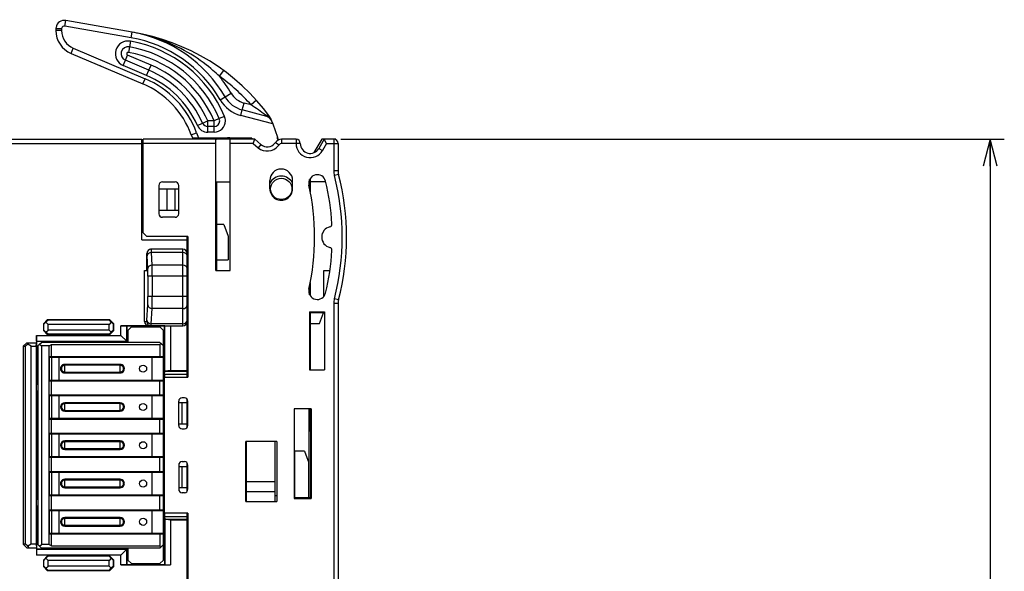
# Model space of a CAD drawing. Extents: x 0 to 188, y 0 to 176.
# Tile 33 of 33: x 118 to 188, y 109 to 148. Entities that reach past the tile are written whole.
import ezdxf

# ---------------------------------------------------------------- set-up
doc = ezdxf.new("R2010")
doc.units = 0
doc.header["$LTSCALE"] = 11.47995
doc.header["$MEASUREMENT"] = 0
doc.layers.get('0').update_dxf_attribs({"linetype": 'CONTINUOUS'})
doc.styles.add('TEXTSTYLE_2', font='txt', dxfattribs={"width": 0.7})
doc.dimstyles.new('DIMSTYLE_1', dxfattribs={"dimtxt": 3.2, "dimasz": 1.9, "dimexe": 1, "dimexo": 0.5, "dimgap": 0.8, "dimtad": 1, "dimdec": 3, "dimtxsty": 'TEXTSTYLE_2', "dimblk": 'OPEN', "dimblk1": 'OPEN', "dimblk2": 'OPEN', "dimcen": 0.09, "dimazin": 3, "dimtp": 0.001969, "dimtm": 0.001969, "dimtfac": 1, "dimtdec": 3, "dimtofl": 0, "dimtmove": 0, "dimatfit": 3, "dimtolj": 1})

# ---------------------------------------------------------------- blocks, each defined once
blk = doc.blocks.new('_OPEN')
at = {"color": 0, "linetype": 'BYBLOCK'}
for p, q in [((0, 0), (-1, 0.263)), ((-1, -0.263), (0, 0)), ((-1, 0), (0, 0))]:
    blk.add_line(p, q, dxfattribs=at)
blk = doc.blocks.new('*D3')
at = {"color": 2, "linetype": 'CONTINUOUS'}
for p, q in [((140.933, 139.608), (185.87, 139.608)), ((185.87, 139.608), (187.67, 139.608)), ((186.67, 139.608), (186.67, 79.858)), ((186.67, 20.108), (186.67, 79.858)), ((140.933, 20.108), (185.87, 20.108)), ((185.87, 20.108), (187.67, 20.108))]:
    blk.add_line(p, q, dxfattribs=at)
at = {"color": 2, "linetype": 'CONTINUOUS', "xscale": 1.9, "yscale": 1.9, "zscale": 1.9}
for p, rotation in [((186.67, 139.608), 90), ((186.67, 20.108), 270)]:
    blk.add_blockref('_OPEN', p, dxfattribs=dict(at, rotation=rotation))
at = {"color": 2, "linetype": 'CONTINUOUS', "insert": (182.67, 79.752), "char_height": 3.2, "width": 6.72, "attachment_point": 2, "rotation": 90, "style": 'TEXTSTYLE_2'}
blk.add_mtext('120', dxfattribs=at)

msp = doc.modelspace()

# ---------------------------------------------------------------- linework, layer by layer
at = {"color": 7, "linetype": 'CONTINUOUS'}
for p, q in [((121.4938, 147.5901), (121.563, 147.9838)), ((126.2229, 147.1622), (121.563, 147.9838)), ((120.8588, 147.393), (120.8588, 147.2714)), ((121.2588, 147.393), (120.8588, 147.393)), ((121.2588, 147.2714), (120.8588, 147.2714)), ((121.2588, 147.393), (121.2588, 147.2714)), ((126.1533, 146.7684), (121.4938, 147.5901)), ((126.1533, 146.7684), (126.2229, 147.1622)), ((126.3934, 147.1315), (126.2229, 147.1622)), ((126.5632, 147.0991), (126.3934, 147.1315)), ((126.7331, 147.0637), (126.5632, 147.0991)), ((126.9029, 147.0258), (126.7331, 147.0637)), ((126.1033, 146.5235), (126.0337, 146.1294)), ((126.1099, 146.5221), (126.0406, 146.1283)), ((126.1033, 146.5235), (126.1099, 146.5221)), ((127.13, 146.9707), (126.9029, 147.0258)), ((127.3559, 146.911), (127.13, 146.9707)), ((127.5809, 146.8466), (127.3559, 146.911)), ((127.8486, 146.7636), (127.5809, 146.8466)), ((128.1146, 146.674), (127.8486, 146.7636)), ((128.3781, 146.5782), (128.1146, 146.674)), ((128.6396, 146.4759), (128.3781, 146.5782)), ((128.8983, 146.3678), (128.6396, 146.4759)), ((129.1543, 146.253), (128.8983, 146.3678)), ((121.9251, 145.6605), (122.0815, 146.0284)), ((121.9251, 145.6605), (126.9939, 143.509)), ((122.0815, 146.0284), (127.1499, 143.8769)), ((126.0337, 146.1294), (125.9644, 145.7356)), ((125.9644, 145.7356), (125.971, 145.7342)), ((126.0406, 146.1283), (125.971, 145.7342)), ((126.0337, 146.1294), (126.0406, 146.1283)), ((129.4078, 146.1321), (129.1543, 146.253)), ((129.6583, 146.0053), (129.4078, 146.1321)), ((129.9056, 145.8727), (129.6583, 146.0053)), ((130.1499, 145.7342), (129.9056, 145.8727)), ((130.3728, 145.6005), (130.1499, 145.7342)), ((125.5955, 144.8085), (125.7516, 145.1768)), ((125.7516, 145.1768), (125.908, 145.5451)), ((127.4038, 144.4754), (125.7516, 145.1768)), ((127.5602, 144.8437), (125.908, 145.5451)), ((130.593, 145.4624), (130.3728, 145.6005)), ((130.81, 145.3191), (130.593, 145.4624)), ((131.0239, 145.1713), (130.81, 145.3191)), ((131.2344, 145.019), (131.0239, 145.1713)), ((131.4415, 144.8623), (131.2344, 145.019)), ((123.9935, 144.7823), (123.9739, 144.7909)), ((127.2477, 144.1071), (125.5955, 144.8085)), ((127.2477, 144.1071), (127.4038, 144.4754)), ((127.4038, 144.4754), (127.5602, 144.8437)), ((131.6044, 144.7334), (131.4415, 144.8623)), ((131.7653, 144.6022), (131.6044, 144.7334)), ((131.9241, 144.4678), (131.7653, 144.6022)), ((132.0413, 144.3658), (131.9241, 144.4678)), ((132.157, 144.2621), (132.0413, 144.3658)), ((132.3851, 144.0496), (132.6807, 144.4526)), ((126.9939, 143.509), (127.1499, 143.8769)), ((132.2718, 144.1563), (132.157, 144.2621)), ((132.3851, 144.0496), (132.2718, 144.1563)), ((132.4292, 142.3997), (132.7744, 142.6016)), ((132.7744, 142.6016), (133.2061, 142.8538)), ((134.9858, 142.3611), (134.6134, 142.028)), ((133.8799, 141.2928), (133.9833, 141.679)), ((133.9833, 141.679), (134.1128, 142.162)), ((135.7117, 141.216), (133.9833, 141.679)), ((134.6134, 142.028), (134.1128, 142.162)), ((131.1948, 140.7457), (131.5607, 140.908)), ((131.5607, 140.108), (131.5607, 140.908)), ((132.0016, 140.908), (131.5607, 140.908)), ((132.371, 141.0623), (132.0016, 140.908)), ((132.0016, 140.108), (132.0016, 140.908)), ((132.7399, 141.2163), (132.371, 141.0623)), ((136.1299, 140.6899), (133.8799, 141.2928)), ((135.6266, 141.3193), (135.6845, 141.3162)), ((135.6266, 141.3193), (135.7113, 141.2163)), ((135.6845, 141.3162), (135.7406, 141.3066)), ((135.7406, 141.3066), (135.7888, 141.2918)), ((135.7888, 141.2918), (135.8336, 141.2718)), ((135.8336, 141.2718), (135.8739, 141.2463)), ((135.8739, 141.2463), (135.9094, 141.216)), ((135.9094, 141.216), (135.9394, 141.1812)), ((135.9625, 141.1491), (135.9394, 141.1812)), ((135.9628, 141.1488), (136.0517, 140.9049)), ((136.0521, 140.9042), (136.1299, 140.6899)), ((130.8293, 140.5835), (131.1948, 140.7457)), ((132.0016, 140.508), (131.5607, 140.508)), ((136.1299, 140.6899), (136.4693, 139.758)), ((86.5092, 139.6081), (126.9084, 139.6081)), ((126.9084, 132.5082), (126.9084, 139.6081)), ((127.0083, 133.008), (127.0083, 139.6081)), ((134.8642, 139.6081), (127.0083, 139.6081)), ((130.3942, 139.9254), (130.7704, 140.0622)), ((130.3942, 139.9254), (130.4734, 139.708)), ((130.4738, 139.708), (134.5975, 139.708)), ((130.7704, 140.0622), (130.8992, 139.708)), ((132.0016, 140.108), (131.5607, 140.108)), ((132.1333, 139.5316), (132.1353, 139.5658)), ((132.1333, 130.358), (132.1333, 139.5316)), ((132.1353, 139.5658), (132.1384, 139.5796)), ((132.1384, 139.5796), (132.1422, 139.5888)), ((132.1422, 139.5888), (132.147, 139.5964)), ((132.147, 139.5964), (132.1591, 139.6054)), ((132.1591, 139.6054), (132.1749, 139.6081)), ((133.1075, 139.6054), (133.0917, 139.6081)), ((133.1196, 139.5964), (133.1075, 139.6054)), ((133.1244, 139.5888), (133.1196, 139.5964)), ((133.1282, 139.5796), (133.1244, 139.5888)), ((133.1313, 139.5658), (133.1282, 139.5796)), ((133.1334, 139.5316), (133.1313, 139.5658)), ((133.1334, 130.358), (133.1334, 139.5316)), ((134.7167, 139.6081), (134.5975, 139.708)), ((134.755, 139.3081), (134.8638, 139.6078)), ((134.8642, 139.6081), (135.3, 139.2423)), ((136.4789, 139.6446), (136.4693, 139.758)), ((136.5395, 139.564), (136.4693, 139.758)), ((136.7448, 139.6081), (136.7448, 139.3081)), ((137.775, 139.6081), (136.7448, 139.6081)), ((137.775, 139.6081), (137.775, 139.3081)), ((139.5833, 139.6081), (139.0386, 138.6645)), ((139.7538, 139.6081), (139.3814, 138.9629)), ((140.5834, 139.6081), (139.5833, 139.6081)), ((139.9271, 139.3081), (139.7538, 139.6078)), ((140.4332, 139.6081), (140.4332, 137.3816)), ((140.5834, 139.5678), (140.5834, 139.6081)), ((70.3262, 139.3081), (126.9084, 139.3081)), ((132.1333, 139.3081), (127.0083, 139.3081)), ((134.755, 139.3081), (133.1334, 139.3081)), ((134.755, 139.3081), (135.1071, 139.0125)), ((135.3, 139.2423), (135.1071, 139.0125)), ((136.3304, 139.3876), (136.5791, 139.2199)), ((137.775, 139.3081), (136.7448, 139.3081)), ((138.075, 139.3095), (137.775, 139.3081)), ((139.3814, 138.9629), (139.6411, 138.813)), ((139.9271, 139.3081), (139.6411, 138.813)), ((139.9271, 139.3081), (140.7332, 139.3081)), ((140.7332, 139.3081), (140.7332, 137.3816)), ((126.9084, 138.4082), (127.0083, 138.4082)), ((126.9084, 137.8081), (127.0083, 137.8081)), ((140.7332, 137.3816), (140.4332, 137.3816)), ((135.9332, 136.1083), (135.9332, 136.708)), ((137.5334, 136.1083), (137.5334, 136.708)), ((138.7334, 136.1586), (138.7334, 136.7711)), ((138.7833, 135.905), (138.7833, 136.8555)), ((140.7656, 137.1287), (140.4755, 137.0529)), ((126.9084, 136.1083), (127.0083, 136.1083)), ((128.1083, 136.358), (128.1083, 134.3582)), ((128.1083, 136.1083), (129.5084, 136.1083)), ((128.3585, 136.6081), (129.2583, 136.6081)), ((128.7085, 134.6083), (128.7085, 136.1083)), ((129.2483, 136.1083), (129.2483, 134.6083)), ((129.5084, 134.3582), (129.5084, 136.358)), ((132.1333, 136.6081), (133.1334, 136.6081)), ((132.1832, 136.6081), (132.1832, 130.358)), ((138.7833, 136.4159), (138.7334, 136.3952)), ((139.8658, 136.6081), (138.7833, 136.6081)), ((132.1333, 135.258), (132.1832, 135.258)), ((127.0083, 134.6083), (126.9084, 134.6083)), ((128.1083, 134.6083), (129.5084, 134.6083)), ((129.2583, 134.108), (128.3585, 134.108)), ((132.1884, 131.1081), (132.1884, 133.6082)), ((132.6834, 133.6082), (132.1884, 133.6082)), ((132.6834, 133.6082), (132.9835, 132.7837)), ((126.9084, 132.5082), (130.1082, 132.5082)), ((127.0083, 133.008), (127.2584, 132.7582)), ((130.1585, 132.7582), (127.2584, 132.7582)), ((130.1082, 122.8333), (130.1082, 132.7582)), ((130.1585, 132.7582), (130.1585, 122.8333)), ((132.9835, 132.7837), (132.9835, 131.1081)), ((129.8085, 131.8581), (127.5657, 131.8581)), ((129.8085, 126.4582), (129.8085, 131.8581)), ((127.2653, 130.358), (127.2653, 131.558)), ((127.2812, 131.558), (127.2653, 131.558)), ((127.3339, 130.5017), (127.2967, 131.3943)), ((127.6336, 130.7315), (127.5968, 131.6241)), ((129.8085, 131.6241), (127.5968, 131.6241)), ((130.1585, 131.6083), (130.1041, 131.6083)), ((132.1832, 131.6083), (132.1333, 131.6083)), ((132.1884, 131.1081), (132.9835, 131.1081)), ((129.8085, 130.7315), (127.6336, 130.7315)), ((130.1585, 130.6082), (130.1082, 130.6082)), ((132.1832, 130.6082), (132.1333, 130.6082)), ((127.1082, 126.7583), (127.1082, 130.358)), ((127.1082, 130.358), (127.2653, 130.358)), ((127.3425, 129.9653), (127.3425, 128.5242)), ((130.1082, 129.9653), (127.3425, 129.9653)), ((127.6426, 129.9653), (127.6426, 128.5242)), ((132.1333, 130.358), (133.1334, 130.358)), ((139.7335, 130.358), (140.1652, 130.358)), ((139.7335, 128.5239), (139.7335, 130.358)), ((138.6834, 129.0214), (138.6834, 128.795)), ((138.7334, 128.6452), (138.7334, 129.2577)), ((138.7833, 128.5607), (138.7833, 129.5112)), ((130.1082, 128.5242), (127.3425, 128.5242)), ((138.7833, 129.0083), (138.7334, 129.0083)), ((140.7656, 128.2876), (140.4755, 128.3633)), ((127.2688, 126.8579), (127.3308, 127.9241)), ((127.5685, 126.6005), (127.6305, 127.6667)), ((129.8085, 127.6667), (127.6305, 127.6667)), ((140.7332, 128.0347), (140.4332, 128.0347)), ((140.4332, 128.0347), (140.4332, 99.125)), ((140.7332, 128.0347), (140.7332, 99.125)), ((138.7334, 127.4297), (139.7834, 127.4287)), ((138.7334, 127.4297), (138.7334, 123.3583)), ((139.7834, 127.3588), (138.7334, 127.3598)), ((138.7833, 123.3583), (138.7833, 127.3598)), ((139.4334, 126.6081), (139.7066, 127.3588)), ((139.7834, 127.4287), (139.7834, 123.3583)), ((120.278, 126.8888), (119.9779, 126.5888)), ((119.9779, 126.5888), (119.9779, 126.1275)), ((120.0058, 126.5609), (119.9779, 126.5888)), ((120.0058, 126.5609), (120.1571, 126.7094)), ((120.0058, 126.1554), (120.0058, 126.5609)), ((120.3055, 126.8609), (120.1571, 126.7094)), ((120.1571, 126.7094), (120.3083, 126.5581)), ((120.278, 126.8888), (124.6388, 126.8888)), ((120.3055, 126.8609), (120.278, 126.8888)), ((124.6109, 126.8609), (120.3055, 126.8609)), ((120.3083, 126.1582), (120.3083, 126.5581)), ((124.6085, 126.5581), (120.3083, 126.5581)), ((124.7597, 126.7094), (124.6085, 126.5581)), ((124.6085, 126.1582), (124.6085, 126.5581)), ((124.6109, 126.8609), (124.6388, 126.8888)), ((124.6109, 126.8609), (124.7597, 126.7094)), ((124.6388, 126.8888), (124.9389, 126.5888)), ((124.9109, 126.5609), (124.7597, 126.7094)), ((124.9109, 126.5609), (124.9389, 126.5888)), ((124.9109, 126.1554), (124.9109, 126.5609)), ((124.9389, 126.1275), (124.9389, 126.5888)), ((125.4384, 125.7781), (125.4384, 126.4582)), ((125.4384, 126.4582), (129.8085, 126.4582)), ((125.8446, 126.452), (125.4384, 126.4582)), ((125.8446, 125.372), (125.8446, 126.452)), ((125.8446, 126.452), (125.8501, 126.4465)), ((125.8501, 126.4465), (125.8501, 125.3665)), ((128.5166, 126.4465), (125.8501, 126.4465)), ((125.9335, 126.133), (126.1832, 126.3831)), ((126.1832, 126.3831), (128.1835, 126.3831)), ((127.1082, 126.7583), (127.256, 126.7583)), ((129.8085, 126.6005), (127.5685, 126.6005)), ((128.4332, 126.133), (128.1835, 126.3831)), ((128.5221, 126.452), (128.5166, 126.4465)), ((128.5166, 125.3665), (128.5166, 126.4465)), ((128.5221, 126.452), (128.9283, 126.4582)), ((128.5221, 123.2453), (128.5221, 126.452)), ((128.9283, 126.4582), (128.9283, 123.308)), ((138.7833, 126.6081), (139.4334, 126.6081)), ((119.4946, 125.372), (119.4884, 125.7781)), ((119.4884, 125.7781), (119.4884, 125.2583)), ((119.4884, 125.7781), (125.4384, 125.7781)), ((120.0058, 126.1554), (119.9779, 126.1275)), ((119.9779, 126.1275), (120.278, 125.8277)), ((120.0058, 126.1554), (120.1571, 126.0069)), ((120.1571, 126.0069), (120.3083, 126.1582)), ((120.3055, 125.8556), (120.1571, 126.0069)), ((120.3055, 125.8556), (120.278, 125.8277)), ((124.6388, 125.8277), (120.278, 125.8277)), ((124.6109, 125.8556), (120.3055, 125.8556)), ((124.6085, 126.1582), (120.3083, 126.1582)), ((124.7597, 126.0069), (124.6085, 126.1582)), ((124.6109, 125.8556), (124.7597, 126.0069)), ((124.6109, 125.8556), (124.6388, 125.8277)), ((124.6388, 125.8277), (124.9389, 126.1275)), ((124.9109, 126.1554), (124.7597, 126.0069)), ((124.9109, 126.1554), (124.9389, 126.1275)), ((125.8501, 125.3665), (125.4384, 125.7781)), ((125.9335, 126.133), (125.9335, 125.2831)), ((128.4332, 109.9331), (128.4332, 126.133)), ((118.8083, 125.2583), (118.5582, 125.0082)), ((118.5582, 125.0082), (118.5582, 111.0583)), ((118.5582, 125.0082), (118.7081, 125.0082)), ((118.8813, 125.1498), (118.7081, 125.0082)), ((118.7081, 111.0583), (118.7081, 125.0082)), ((118.8083, 125.2583), (119.4884, 125.2583)), ((118.8813, 125.1498), (118.9647, 125.2583)), ((119.1263, 125.0082), (118.8813, 125.1498)), ((119.1263, 111.0583), (119.1263, 125.0082)), ((119.1263, 125.0082), (119.4794, 125.0082)), ((119.4794, 125.0082), (119.4818, 125.2583)), ((119.4794, 125.0082), (119.4794, 111.0583)), ((119.4946, 125.372), (125.8446, 125.372)), ((119.4946, 125.372), (119.5084, 125.3582)), ((119.5084, 122.2817), (119.5084, 125.3582)), ((125.9335, 125.3582), (119.5084, 125.3582)), ((119.7082, 125.158), (119.5835, 125.033)), ((119.5835, 125.033), (119.5835, 111.0331)), ((119.7082, 125.158), (119.8332, 125.2831)), ((119.7082, 125.158), (119.8332, 125.033)), ((128.1835, 125.2831), (119.8332, 125.2831)), ((119.8332, 125.033), (119.8332, 111.0331)), ((120.3834, 125.033), (119.8332, 125.033)), ((120.3834, 125.033), (120.5567, 125.1332)), ((120.3834, 111.0331), (120.3834, 125.033)), ((120.5567, 124.283), (120.5567, 125.1332)), ((120.5567, 125.1332), (128.1835, 125.1332)), ((124.2584, 125.3582), (124.2584, 125.2831)), ((125.9335, 125.3665), (125.8501, 125.3665)), ((128.2582, 125.208), (128.1835, 125.2831)), ((128.2582, 125.208), (128.1835, 125.1332)), ((128.1835, 125.1332), (128.1835, 124.283)), ((128.4332, 125.033), (128.2582, 125.208)), ((128.5166, 125.3665), (128.4332, 125.3665)), ((128.5083, 125.3582), (128.4332, 125.3582)), ((128.5166, 125.3665), (128.5083, 125.3582)), ((128.5083, 110.7083), (128.5083, 125.3582)), ((119.5084, 124.3333), (119.5835, 124.3333)), ((120.3834, 124.283), (128.4332, 124.283)), ((120.3841, 124.233), (128.4332, 124.233)), ((120.4185, 122.6331), (120.4185, 124.233)), ((120.5667, 122.6331), (120.5667, 124.233)), ((121.0834, 122.6331), (121.0834, 124.233)), ((121.3832, 124.283), (121.3832, 124.233)), ((121.8834, 124.233), (121.8834, 124.283)), ((123.1633, 124.283), (123.1633, 124.233)), ((127.6333, 122.6331), (127.6333, 124.233)), ((128.2964, 124.233), (128.2964, 124.283)), ((121.4834, 123.133), (121.4834, 123.7331)), ((125.3833, 123.7331), (121.4834, 123.7331)), ((125.3833, 123.6732), (121.4834, 123.6732)), ((125.3833, 123.133), (125.3833, 123.7331)), ((121.4834, 123.1933), (125.3833, 123.1933)), ((121.4834, 123.133), (125.3833, 123.133)), ((128.5083, 122.8333), (130.1585, 122.8333)), ((128.5207, 123.0462), (128.5221, 123.2453)), ((128.5207, 123.0462), (128.5207, 122.8333)), ((128.5207, 123.0462), (130.1082, 123.0462)), ((128.9283, 123.308), (128.5221, 123.2467)), ((128.5221, 123.2453), (130.1082, 123.2453)), ((128.9283, 123.308), (130.1082, 123.308)), ((138.7334, 123.3583), (139.7834, 123.3583)), ((119.5835, 122.5332), (119.5084, 122.5332)), ((120.3834, 122.5832), (128.4332, 122.5832)), ((120.3841, 122.6331), (128.4332, 122.6331)), ((120.5567, 121.5831), (120.5567, 122.5832)), ((121.3832, 122.6331), (121.3832, 122.5832)), ((121.8834, 122.5832), (121.8834, 122.6331)), ((123.1633, 122.6331), (123.1633, 122.5832)), ((128.1835, 121.5831), (128.1835, 122.5832)), ((128.2964, 122.6331), (128.2964, 122.5832)), ((119.5084, 114.1816), (119.5084, 121.8849)), ((119.5084, 121.633), (119.5835, 121.633)), ((120.3834, 121.5831), (128.4332, 121.5831)), ((120.3841, 121.5331), (128.4332, 121.5331)), ((120.4185, 119.9332), (120.4185, 121.5331)), ((120.5667, 119.9332), (120.5667, 121.5331)), ((121.0834, 119.9332), (121.0834, 121.5331)), ((121.3832, 121.5831), (121.3832, 121.5331)), ((121.8834, 121.5331), (121.8834, 121.5831)), ((123.1633, 121.5831), (123.1633, 121.5331)), ((127.6333, 119.9332), (127.6333, 121.5331)), ((128.2964, 121.5331), (128.2964, 121.5831)), ((121.4834, 120.4331), (121.4834, 121.0332)), ((125.3833, 121.0332), (121.4834, 121.0332)), ((125.3833, 120.9733), (121.4834, 120.9733)), ((125.3833, 120.4331), (125.3833, 121.0332)), ((129.5084, 119.433), (129.5084, 121.1331)), ((130.1082, 121.0332), (129.5084, 121.0332)), ((129.9084, 121.3832), (129.7582, 121.3832)), ((129.7582, 119.5332), (129.7582, 121.0332)), ((130.1082, 119.2831), (130.1082, 121.283)), ((130.1585, 119.4323), (130.1585, 121.1341)), ((121.4834, 120.493), (125.3833, 120.493)), ((121.4834, 120.4331), (125.3833, 120.4331)), ((138.8333, 120.6081), (137.6333, 120.6081)), ((137.6333, 120.6081), (137.6333, 114.2857)), ((138.6834, 120.6081), (138.6834, 114.358)), ((138.7334, 119.0361), (138.7334, 120.6081)), ((138.7833, 120.0362), (138.7334, 120.0362)), ((138.7833, 120.6081), (138.7833, 114.358)), ((138.8333, 120.6081), (138.8333, 114.2867)), ((119.5835, 119.8333), (119.5084, 119.8333)), ((120.3834, 119.8832), (128.5083, 119.8832)), ((120.3841, 119.9332), (128.4332, 119.9332)), ((120.5567, 118.8831), (120.5567, 119.8832)), ((121.3832, 119.9332), (121.3832, 119.8832)), ((121.8834, 119.8832), (121.8834, 119.9332)), ((123.1633, 119.9332), (123.1633, 119.8832)), ((128.1835, 118.8831), (128.1835, 119.8832)), ((128.2964, 119.9332), (128.2964, 119.8832)), ((129.5084, 119.5332), (130.1082, 119.5332)), ((119.5084, 118.9331), (119.5835, 118.9331)), ((120.3834, 118.8831), (128.5083, 118.8831)), ((120.3841, 118.8332), (128.4332, 118.8332)), ((120.4185, 117.2333), (120.4185, 118.8332)), ((120.5667, 117.2333), (120.5667, 118.8332)), ((121.0834, 117.2333), (121.0834, 118.8332)), ((121.3832, 118.8831), (121.3832, 118.8332)), ((121.8834, 118.8332), (121.8834, 118.8831)), ((123.1633, 118.8831), (123.1633, 118.8332)), ((127.6333, 117.2333), (127.6333, 118.8332)), ((128.2964, 118.8332), (128.2964, 118.8831)), ((129.7582, 119.1832), (129.9084, 119.1832)), ((138.7833, 119.0361), (138.7334, 119.0361)), ((121.4834, 117.7332), (121.4834, 118.3333)), ((125.3833, 118.3333), (121.4834, 118.3333)), ((125.3833, 118.273), (121.4834, 118.273)), ((125.3833, 117.7332), (125.3833, 118.3333)), ((134.2327, 118.2434), (134.2833, 118.2365)), ((134.2833, 118.0797), (134.2327, 118.0728)), ((136.4334, 118.3081), (134.2334, 118.3081)), ((134.2334, 114.0583), (134.2334, 118.3081)), ((134.2833, 114.0583), (134.2833, 118.3081)), ((136.2832, 118.3081), (136.2832, 114.0583)), ((136.4334, 118.3081), (136.4334, 114.0583)), ((120.3841, 117.2333), (128.4332, 117.2333)), ((121.3832, 117.2333), (121.3832, 117.183)), ((121.4834, 117.7931), (125.3833, 117.7931)), ((121.4834, 117.7332), (125.3833, 117.7332)), ((121.8834, 117.183), (121.8834, 117.2333)), ((123.1633, 117.2333), (123.1633, 117.183)), ((128.2964, 117.2333), (128.2964, 117.183)), ((134.2833, 117.5754), (134.2334, 117.5685)), ((134.2334, 117.4531), (134.2833, 117.4462)), ((138.3785, 117.6081), (137.6833, 117.6081)), ((137.6833, 114.358), (137.6833, 117.6081)), ((138.3785, 117.6081), (138.6782, 116.784)), ((119.5835, 117.133), (119.5084, 117.133)), ((120.3834, 117.183), (128.5083, 117.183)), ((120.5567, 116.1832), (120.5567, 117.183)), ((128.1835, 116.1832), (128.1835, 117.183)), ((129.5084, 116.6332), (129.5084, 114.933)), ((129.5084, 116.5332), (130.1082, 116.5332)), ((129.7582, 116.8832), (129.9084, 116.8832)), ((129.7582, 115.0332), (129.7582, 116.5332)), ((130.1082, 114.7831), (130.1082, 116.783)), ((130.1585, 114.9323), (130.1585, 116.6342)), ((134.2327, 116.9487), (134.283, 116.9418)), ((134.2837, 116.7851), (134.2334, 116.7782)), ((138.6782, 114.358), (138.6782, 116.784)), ((119.5084, 116.2332), (119.5835, 116.2332)), ((120.3834, 116.1832), (128.5083, 116.1832)), ((120.3841, 116.1333), (128.4332, 116.1333)), ((120.4185, 114.533), (120.4185, 116.1333)), ((120.5667, 114.533), (120.5667, 116.1333)), ((121.0834, 114.533), (121.0834, 116.1333)), ((121.3832, 116.1832), (121.3832, 116.1333)), ((121.8834, 116.1333), (121.8834, 116.1832)), ((123.1633, 116.1832), (123.1633, 116.1333)), ((127.6333, 114.533), (127.6333, 116.1333)), ((128.2964, 116.1333), (128.2964, 116.1832)), ((134.2833, 116.2807), (134.2327, 116.2735)), ((134.2327, 116.1584), (134.2833, 116.1515)), ((121.4834, 115.0332), (121.4834, 115.633)), ((125.3833, 115.633), (121.4834, 115.633)), ((125.3833, 115.5731), (121.4834, 115.5731)), ((125.3833, 115.0332), (125.3833, 115.633)), ((134.2833, 115.4904), (134.233, 115.4835)), ((134.2334, 115.6537), (134.2833, 115.6468)), ((136.2832, 115.458), (134.2833, 115.458)), ((120.3834, 114.483), (128.4332, 114.483)), ((120.3841, 114.533), (128.4332, 114.533)), ((120.5567, 113.4833), (120.5567, 114.483)), ((121.3832, 114.533), (121.3832, 114.483)), ((121.4834, 115.0932), (125.3833, 115.0932)), ((121.4834, 115.0332), (125.3833, 115.0332)), ((121.8834, 114.483), (121.8834, 114.533)), ((123.1633, 114.533), (123.1633, 114.483)), ((128.1835, 113.4833), (128.1835, 114.483)), ((128.2964, 114.533), (128.2964, 114.483)), ((130.1082, 115.0332), (129.5084, 115.0332)), ((129.9084, 114.6832), (129.7582, 114.6832)), ((134.2826, 114.9857), (134.2324, 114.9788)), ((134.2327, 114.8637), (134.283, 114.8568)), ((134.2833, 114.4582), (134.2334, 114.4582)), ((136.2832, 114.758), (134.2833, 114.758)), ((136.4334, 114.4582), (136.2832, 114.4582)), ((119.5835, 114.4331), (119.5084, 114.4331)), ((119.5084, 110.7083), (119.5084, 113.7847)), ((134.2334, 114.0583), (136.4334, 114.0583)), ((137.6333, 114.358), (138.8333, 114.358)), ((137.6333, 114.2857), (138.8333, 114.2867)), ((119.5084, 113.5332), (119.5835, 113.5332)), ((120.3834, 113.4833), (128.4332, 113.4833)), ((120.3841, 113.433), (128.4332, 113.433)), ((120.4185, 111.8331), (120.4185, 113.433)), ((120.5667, 111.8331), (120.5667, 113.433)), ((121.0834, 111.8331), (121.0834, 113.433)), ((121.3832, 113.4833), (121.3832, 113.433)), ((121.8834, 113.433), (121.8834, 113.4833)), ((123.1633, 113.4833), (123.1633, 113.433)), ((127.6333, 111.8331), (127.6333, 113.433)), ((128.2964, 113.433), (128.2964, 113.4833)), ((130.1585, 113.2332), (128.5083, 113.2332)), ((128.5207, 113.2332), (128.5207, 113.0203)), ((130.1082, 108.008), (130.1082, 113.2332)), ((130.1585, 113.2332), (130.1585, 108.008)), ((121.4834, 112.333), (121.4834, 112.9331)), ((125.3833, 112.9331), (121.4834, 112.9331)), ((125.3833, 112.8732), (121.4834, 112.8732)), ((121.4834, 112.3933), (125.3833, 112.3933)), ((125.3833, 112.333), (125.3833, 112.9331)), ((128.5207, 113.0203), (130.1082, 113.0203)), ((128.5207, 113.0203), (128.5221, 112.8208)), ((128.5221, 112.8208), (130.1082, 112.8208)), ((128.5221, 112.8208), (128.5221, 109.6141)), ((128.9283, 112.7581), (128.5221, 112.8198)), ((130.1082, 112.7581), (128.9283, 112.7581)), ((128.9283, 112.7581), (128.9283, 109.6079)), ((119.5835, 111.7332), (119.5084, 111.7332)), ((120.3834, 111.7831), (128.4332, 111.7831)), ((120.3841, 111.8331), (128.4332, 111.8331)), ((120.5567, 110.9332), (120.5567, 111.7831)), ((121.3832, 111.8331), (121.3832, 111.7831)), ((121.4834, 112.333), (125.3833, 112.333)), ((121.8834, 111.7831), (121.8834, 111.8331)), ((123.1633, 111.8331), (123.1633, 111.7831)), ((128.1835, 111.7831), (128.1835, 110.9332)), ((128.2964, 111.8331), (128.2964, 111.7831)), ((118.7081, 111.0583), (118.5582, 111.0583)), ((118.5582, 111.0583), (118.8083, 110.8082)), ((118.8813, 110.9167), (118.7081, 111.0583)), ((119.1263, 111.0583), (118.8813, 110.9167)), ((119.4794, 111.0583), (119.1263, 111.0583)), ((119.4794, 111.0583), (119.4818, 110.8082)), ((119.7082, 110.9081), (119.5835, 111.0331)), ((119.7082, 110.9081), (119.8332, 111.0331)), ((120.3834, 111.0331), (119.8332, 111.0331)), ((120.3834, 111.0331), (120.5567, 110.9332)), ((128.4332, 111.0331), (128.2582, 110.8581)), ((118.8083, 110.8082), (119.4884, 110.8082)), ((118.9647, 110.8082), (118.8813, 110.9167)), ((119.4884, 110.8082), (119.4884, 110.288)), ((119.4946, 110.6941), (119.4884, 110.288)), ((125.4384, 110.288), (119.4884, 110.288)), ((119.4946, 110.6941), (119.5084, 110.7083)), ((125.8446, 110.6941), (119.4946, 110.6941)), ((119.5084, 110.7083), (125.9335, 110.7083)), ((119.7082, 110.9081), (119.8332, 110.783)), ((128.1835, 110.783), (119.8332, 110.783)), ((120.5567, 110.9332), (128.1835, 110.9332)), ((124.2584, 110.783), (124.2584, 110.7083)), ((125.8446, 110.6941), (125.4384, 110.288)), ((125.4384, 109.6079), (125.4384, 110.288)), ((125.8501, 110.7), (125.8446, 110.6941)), ((125.8446, 109.6141), (125.8446, 110.6941)), ((125.8501, 110.7), (125.9335, 110.7)), ((125.8501, 110.7), (125.8501, 109.62)), ((125.9335, 110.783), (125.9335, 109.9331)), ((128.2582, 110.8581), (128.1835, 110.9332)), ((128.2582, 110.8581), (128.1835, 110.783)), ((128.4332, 110.7083), (128.5083, 110.7083)), ((128.4332, 110.7), (128.5166, 110.7)), ((128.5166, 110.7), (128.5083, 110.7083)), ((128.5166, 110.7), (128.5166, 109.62)), ((120.278, 110.2387), (119.9779, 109.9386)), ((119.9779, 109.9386), (119.9779, 109.4777)), ((120.0058, 109.9107), (119.9779, 109.9386)), ((120.0058, 109.9107), (120.1571, 110.0596)), ((120.0058, 109.5056), (120.0058, 109.9107)), ((120.3055, 110.2108), (120.1571, 110.0596)), ((120.1571, 110.0596), (120.3083, 109.908)), ((120.278, 110.2387), (124.6388, 110.2387)), ((120.3055, 110.2108), (120.278, 110.2387)), ((124.6109, 110.2108), (120.3055, 110.2108)), ((124.6085, 109.908), (120.3083, 109.908)), ((120.3083, 109.508), (120.3083, 109.908)), ((124.7597, 110.0596), (124.6085, 109.908)), ((124.6085, 109.508), (124.6085, 109.908)), ((124.6109, 110.2108), (124.6388, 110.2387)), ((124.6109, 110.2108), (124.7597, 110.0596)), ((124.6388, 110.2387), (124.9389, 109.9386)), ((124.9109, 109.9107), (124.7597, 110.0596)), ((124.9109, 109.9107), (124.9389, 109.9386)), ((124.9109, 109.5056), (124.9109, 109.9107)), ((124.9389, 109.4777), (124.9389, 109.9386)), ((125.8446, 109.6141), (125.4384, 109.6079)), ((125.4384, 109.6079), (128.9283, 109.6079)), ((125.8446, 109.6141), (125.8501, 109.62)), ((125.8501, 109.62), (128.5166, 109.62)), ((126.1832, 109.683), (125.9335, 109.9331)), ((126.1832, 109.683), (128.1835, 109.683)), ((128.4332, 109.9331), (128.1835, 109.683)), ((128.5221, 109.6141), (128.5166, 109.62)), ((128.5221, 109.6141), (128.9283, 109.6079)), ((120.0058, 109.5056), (119.9779, 109.4777)), ((119.9779, 109.4777), (120.278, 109.1776)), ((120.0058, 109.5056), (120.1571, 109.3568)), ((120.1571, 109.3568), (120.3083, 109.508)), ((120.3055, 109.2055), (120.1571, 109.3568)), ((120.3055, 109.2055), (120.278, 109.1776)), ((124.6388, 109.1776), (120.278, 109.1776)), ((124.6109, 109.2055), (120.3055, 109.2055)), ((124.6085, 109.508), (120.3083, 109.508)), ((124.7597, 109.3568), (124.6085, 109.508)), ((124.6109, 109.2055), (124.7597, 109.3568)), ((124.6109, 109.2055), (124.6388, 109.1776)), ((124.6388, 109.1776), (124.9389, 109.4777)), ((124.9109, 109.5056), (124.7597, 109.3568)), ((124.9109, 109.5056), (124.9389, 109.4777))]:
    msp.add_line(p, q, dxfattribs=at)
for centre, radius, start, end in [((122.6087, 147.2713), 1.7499, 179.996656, 247.004492), ((122.6091, 147.2714), 1.3503, 179.997949, 247.00007), ((123.8089, 132.3575), 15.0002, 36.031888, 80.739096), ((124.5739, 137.8073), 9.4991, 30.311931, 80.00352), ((125.9472, 145.637), 0.9001, 80.014013, 246.997089), ((124.5732, 137.8066), 8.85, 22.661235, 80.000636), ((124.5732, 137.8063), 9.1003, 30.314592, 80.001117), ((125.9469, 145.637), 0.5, 80.005293, 246.996688), ((124.5737, 137.8074), 8.0491, 22.657035, 80.00316), ((124.5733, 137.8067), 8.45, 22.661114, 80.000001), ((124.5734, 137.8069), 7.2443, 23.933121, 67.001075), ((124.5737, 137.807), 7.6442, 23.932576, 67.002046), ((124.574, 137.8068), 6.5941, 20.000508, 67.005524), ((124.5735, 137.8069), 6.8443, 23.933575, 67.00006), ((123.8261, 132.3767), 14.4745, 41.818857, 53.749906), ((124.5642, 137.8004), 10.0109, 30.317027, 38.626098), ((124.5729, 137.8069), 6.1948, 19.997641, 66.995433), ((134.5002, 143.6099), 2.3987, 210.299563, 255.012927), ((134.5018, 143.6118), 2.0011, 210.318536, 254.981183), ((134.5008, 143.6107), 1.4998, 210.312827, 255.006642), ((124.595, 126.6179), 18.3801, 53.116521, 56.970965), ((135.582, 140.7327), 0.5004, 20.045886, 74.977872), ((131.5606, 140.9082), 0.8001, 203.941987, 270.005615), ((131.5608, 140.9086), 0.4007, 203.998596, 269.97814), ((132.9582, 137.7049), 2.0032, 71.828248, 89.997256), ((136.7451, 139.1079), 0.5002, 90.027562, 145.998879), ((137.7752, 139.3084), 0.2998, 0.208297, 90.055038), ((140.4332, 139.308), 0.3001, 0.002019, 89.997981), ((136.7449, 139.1082), 0.1999, 90.018603, 146.030091), ((138.7751, 139.3133), 1.0002, 180.298261, 329.988154), ((138.7752, 139.3134), 0.7002, 180.323902, 329.958338), ((136.7333, 136.7079), 0.8001, 0.011368, 179.988632), ((141.7404, 137.383), 1.3072, 180.064419, 194.62746), ((141.744, 137.3825), 1.0108, 180.053247, 194.542947), ((136.7333, 136.1081), 0.9001, 27.257306, 152.742694), ((139.2725, 136.5083), 0.5999, 13.81788, 192.341451), ((123.8614, 132.7126), 16.4716, 3.235675, 13.835775), ((123.8348, 132.7081), 17.1986, 345.367134, 14.632866), ((123.8373, 132.7081), 17.496, 345.364922, 14.635078), ((128.3585, 136.358), 0.2501, 89.997427, 180.002575), ((129.2583, 136.3581), 0.2501, 359.990527, 90.00139), ((136.7333, 136.1081), 0.8001, 179.988368, 0.011632), ((121.8998, 132.7083), 17.1836, 347.661944, 12.338056), ((128.3585, 134.3581), 0.2501, 179.996884, 270.003116), ((129.2583, 134.3581), 0.2501, 269.998068, 0.010014), ((140.3335, 132.7081), 0.75, 103.777745, 256.222255), ((140.1073, 133.6306), 0.1997, 283.756371, 3.344962), ((127.5657, 131.5577), 0.3004, 89.996571, 179.937133), ((127.581, 131.5583), 0.2998, 90.016369, 180.052056), ((129.8082, 131.558), 0.3, 359.987441, 89.944121), ((140.1073, 131.7856), 0.1997, 356.655038, 76.243629), ((123.8614, 132.7037), 16.4716, 346.164225, 356.764325), ((113.3928, 130.0189), 13.9499, 359.779799, 1.983473), ((99.1692, 130.0419), 28.4732, 359.84591, 1.387845), ((139.2725, 128.9081), 0.5999, 167.638573, 346.172558), ((114.8837, 128.4599), 12.459, 357.535306, 0.295998), ((101.2168, 128.4346), 26.4256, 358.334874, 0.194337), ((141.7404, 128.0332), 1.3072, 165.372417, 179.935704), ((141.744, 128.0337), 1.0107, 165.456894, 179.946912), ((127.4084, 126.7583), 0.3002, 180.009142, 268.792986), ((127.5561, 126.7583), 0.3001, 180.002019, 269.997981), ((126.8828, 126.5801), 0.685, 349.721375, 1.70666), ((129.8082, 126.7582), 0.3, 270.055879, 0.012559), ((121.4834, 123.4331), 0.3001, 89.996632, 270.003368), ((121.4832, 123.4332), 0.2399, 89.95407, 270.04593), ((125.3833, 123.4331), 0.3001, 269.996632, 90.003368), ((125.3835, 123.4332), 0.2399, 269.95407, 90.04593), ((121.4834, 120.7331), 0.3001, 90, 270), ((121.4834, 120.7332), 0.2401, 89.995791, 270.004209), ((125.3833, 120.7331), 0.3001, 270, 90), ((125.3833, 120.7332), 0.2401, 269.995791, 90.004209), ((129.7585, 121.1332), 0.25, 90.054158, 180.018619), ((129.9084, 121.1331), 0.2501, 359.996884, 90.003116), ((129.7584, 119.4332), 0.25, 180.044999, 269.963093), ((129.9085, 119.4332), 0.25, 269.979661, 359.93947), ((121.4834, 118.0332), 0.3001, 90, 270), ((121.4833, 118.0331), 0.24, 89.957499, 270.042501), ((125.3833, 118.0332), 0.3001, 270, 90), ((125.3835, 118.0331), 0.24, 269.957499, 90.042501), ((129.7584, 116.6332), 0.25, 90.047097, 180.016867), ((129.9084, 116.6332), 0.2501, 359.998643, 90.01017), ((121.4833, 115.3331), 0.2999, 89.966603, 270.033397), ((121.4833, 115.3331), 0.24, 89.957883, 270.042117), ((125.3835, 115.3331), 0.2999, 269.966603, 90.033397), ((125.3835, 115.3331), 0.24, 269.957883, 90.042117), ((129.7584, 114.9332), 0.25, 180.045461, 269.962631), ((129.9085, 114.9332), 0.25, 269.980122, 359.939009), ((121.4834, 112.633), 0.3001, 90, 270), ((121.4833, 112.6332), 0.24, 89.957883, 270.042117), ((125.3833, 112.633), 0.3001, 270, 90), ((125.3835, 112.6332), 0.24, 269.957883, 90.042117)]:
    msp.add_arc(centre, radius, start, end, dxfattribs=at)
for points, knots in [([(121.563, 147.9838), (121.2368, 148.0414), (120.9257, 147.8237), (120.8681, 147.4974), (120.8619, 147.463), (120.8588, 147.4282), (120.8588, 147.393)], [0, 0, 0, 0, 1, 1, 1, 2, 2, 2, 2]), ([(121.4938, 147.5901), (121.3849, 147.6094), (121.2812, 147.5367), (121.2619, 147.4278), (121.2598, 147.4164), (121.2588, 147.4047), (121.2588, 147.393)], [0, 0, 0, 0, 1, 1, 1, 2, 2, 2, 2]), ([(125.9644, 145.7356), (125.91, 145.7452), (125.858, 145.7087), (125.8483, 145.6543), (125.8405, 145.6085), (125.8652, 145.5633), (125.908, 145.5451)], [0, 0, 0, 0, 1, 1, 1, 2, 2, 2, 2]), ([(132.0016, 140.108), (132.4437, 140.108), (132.8016, 140.4663), (132.8016, 140.908), (132.8016, 141.0141), (132.7809, 141.1188), (132.7399, 141.2163)], [0, 0, 0, 0, 1, 1, 1, 2, 2, 2, 2]), ([(132.0016, 140.508), (132.2228, 140.508), (132.4016, 140.6871), (132.4016, 140.908), (132.4016, 140.961), (132.3913, 141.0134), (132.371, 141.0623)], [0, 0, 0, 0, 1, 1, 1, 2, 2, 2, 2]), ([(135.1071, 139.0125), (135.5301, 138.6576), (136.1609, 138.7127), (136.5157, 139.1358), (136.5385, 139.1627), (136.5595, 139.1909), (136.5791, 139.2199)], [0, 0, 0, 0, 1, 1, 1, 2, 2, 2, 2]), ([(135.3, 139.2423), (135.5959, 138.9939), (136.0376, 139.0325), (136.286, 139.3287), (136.3018, 139.3477), (136.3166, 139.367), (136.3304, 139.3876)], [0, 0, 0, 0, 1, 1, 1, 2, 2, 2, 2]), ([(137.4835, 136.1083), (137.4835, 136.5224), (137.1476, 136.8583), (136.7335, 136.8583), (136.319, 136.8583), (135.9835, 136.5224), (135.9835, 136.1083), (135.9835, 135.6938), (136.319, 135.3583), (136.7335, 135.3583), (137.1476, 135.3583), (137.4835, 135.6938), (137.4835, 136.1083), (137.4835, 136.1083), (137.4835, 136.1083), (137.4835, 136.1083)], [0, 0, 0, 0, 1, 1, 1, 2, 2, 2, 3, 3, 3, 4, 4, 4, 5, 5, 5, 5]), ([(127.5968, 131.6241), (127.5968, 131.6241), (127.5899, 131.7885), (127.5899, 131.7885), (127.5899, 131.7885), (127.5857, 131.837), (127.5857, 131.837), (127.5857, 131.837), (127.5826, 131.8556), (127.5826, 131.8556), (127.5819, 131.8574), (127.5816, 131.8577), (127.5816, 131.8577)], [0, 0, 0, 0, 1, 1, 1, 2, 2, 2, 3, 3, 3, 4, 4, 4, 4]), ([(127.2495, 123.4331), (127.2495, 123.5712), (127.1375, 123.6832), (126.9997, 123.6832), (126.8616, 123.6832), (126.7496, 123.5712), (126.7496, 123.4331), (126.7496, 123.2949), (126.8616, 123.1833), (126.9997, 123.1833), (127.1375, 123.1833), (127.2495, 123.2949), (127.2495, 123.4331), (127.2495, 123.4331), (127.2495, 123.4331), (127.2495, 123.4331)], [0, 0, 0, 0, 1, 1, 1, 2, 2, 2, 3, 3, 3, 4, 4, 4, 5, 5, 5, 5]), ([(127.2495, 120.7331), (127.2495, 120.8713), (127.1375, 120.9833), (126.9997, 120.9833), (126.8616, 120.9833), (126.7496, 120.8713), (126.7496, 120.7331), (126.7496, 120.595), (126.8616, 120.483), (126.9997, 120.483), (127.1375, 120.483), (127.2495, 120.595), (127.2495, 120.7331), (127.2495, 120.7331), (127.2495, 120.7331), (127.2495, 120.7331)], [0, 0, 0, 0, 1, 1, 1, 2, 2, 2, 3, 3, 3, 4, 4, 4, 5, 5, 5, 5]), ([(127.2495, 118.0332), (127.2495, 118.1714), (127.1375, 118.283), (126.9997, 118.283), (126.8616, 118.283), (126.7496, 118.1714), (126.7496, 118.0332), (126.7496, 117.8951), (126.8616, 117.7831), (126.9997, 117.7831), (127.1375, 117.7831), (127.2495, 117.8951), (127.2495, 118.0332), (127.2495, 118.0332), (127.2495, 118.0332), (127.2495, 118.0332)], [0, 0, 0, 0, 1, 1, 1, 2, 2, 2, 3, 3, 3, 4, 4, 4, 5, 5, 5, 5]), ([(127.2495, 115.3333), (127.2495, 115.4711), (127.1375, 115.5831), (126.9997, 115.5831), (126.8616, 115.5831), (126.7496, 115.4711), (126.7496, 115.3333), (126.7496, 115.1952), (126.8616, 115.0832), (126.9997, 115.0832), (127.1375, 115.0832), (127.2495, 115.1952), (127.2495, 115.3333), (127.2495, 115.3333), (127.2495, 115.3333), (127.2495, 115.3333)], [0, 0, 0, 0, 1, 1, 1, 2, 2, 2, 3, 3, 3, 4, 4, 4, 5, 5, 5, 5]), ([(127.2495, 112.633), (127.2495, 112.7712), (127.1375, 112.8832), (126.9997, 112.8832), (126.8616, 112.8832), (126.7496, 112.7712), (126.7496, 112.633), (126.7496, 112.4952), (126.8616, 112.3833), (126.9997, 112.3833), (127.1375, 112.3833), (127.2495, 112.4952), (127.2495, 112.633), (127.2495, 112.633), (127.2495, 112.633), (127.2495, 112.633)], [0, 0, 0, 0, 1, 1, 1, 2, 2, 2, 3, 3, 3, 4, 4, 4, 5, 5, 5, 5])]:
    msp.add_open_spline(points, degree=3, knots=knots, dxfattribs=at)
for points in [[(136.4796, 139.5316), (136.4823, 139.5696), (136.4823, 139.6071), (136.4789, 139.6446)], [(127.2967, 131.3943), (127.2925, 131.5001), (127.2867, 131.558), (127.2812, 131.558)], [(127.5968, 131.6241), (127.4334, 131.6214), (127.3005, 131.5194), (127.2967, 131.3943)], [(130.1082, 131.3943), (130.1082, 131.5211), (129.9739, 131.6241), (129.8085, 131.6241)], [(127.6336, 130.7315), (127.4707, 130.7287), (127.3377, 130.6264), (127.3339, 130.5017)], [(130.1082, 130.5017), (130.1082, 130.6285), (129.9739, 130.7315), (129.8085, 130.7315)], [(127.3308, 127.9241), (127.3339, 127.7839), (127.4672, 127.6695), (127.6305, 127.6667)], [(129.8085, 127.6667), (129.9739, 127.6667), (130.1082, 127.7822), (130.1082, 127.9241)], [(127.256, 126.7583), (127.2605, 126.7583), (127.265, 126.7927), (127.2688, 126.8579)], [(127.2688, 126.8579), (127.2715, 126.7176), (127.4052, 126.6033), (127.5685, 126.6005)], [(129.8085, 126.6005), (129.9739, 126.6005), (130.1082, 126.7159), (130.1082, 126.8579)]]:
    msp.add_open_spline(points, degree=3, dxfattribs=at)

# ---------------------------------------------------------------- dimensions: what is measured, and where the dimension line sits
at = {"color": 2, "linetype": 'CONTINUOUS'}
dim = msp.add_linear_dim(base=(186.6701, 139.6081), p1=(140.4332, 20.1083), p2=(140.4332, 139.6081), angle=90, text='120', dimstyle='DIMSTYLE_1', dxfattribs=at)
dim.commit()
dim.dimension.update_dxf_attribs({"geometry": '*D3', "text_midpoint": (186.6701, 79.8925), "dimtype": 160})

doc.saveas('drawing.dxf')
